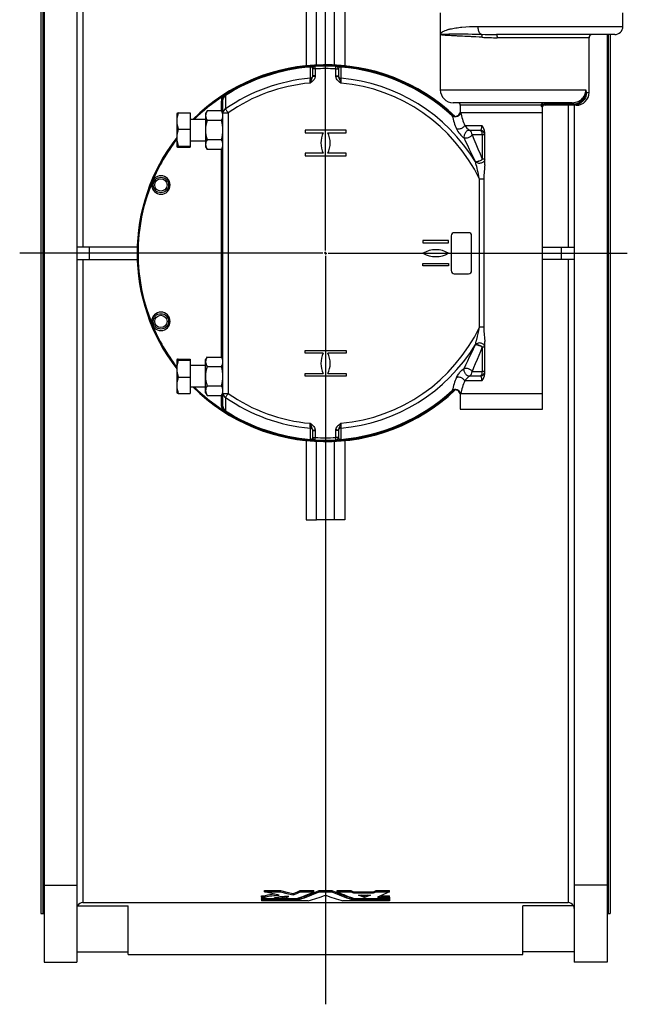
# Model space of a CAD drawing. Extents: x 912 to 7049, y 426 to 5475.
# Tile 4 of 5: x 5859 to 7044, y 2538 to 4458. Entities that reach past the tile are written whole.
import ezdxf

# ---------------------------------------------------------------- set-up
doc = ezdxf.new("R2010")
doc.units = 0
doc.layers.get('0').update_dxf_attribs({"linetype": 'CONTINUOUS'})
doc.layers.add('FORMAT', color=7, linetype='CONTINUOUS')

# ---------------------------------------------------------------- blocks, each defined once
blk = doc.blocks.new('SW_CENTERMARKSYMBOL_1')
at = {"layer": 'FORMAT', "color": 0}
for p, q in [((0, 5), (0, 1472.5)), ((-5, 0), (-596.4, 0)), ((0, 0), (-2.5, 0)), ((0, 0), (0, 2.5)), ((0, 0), (0, -2.5)), ((0, 0), (2.5, 0)), ((5, 0), (588.5, 0)), ((0, -5), (0, -1465.1))]:
    blk.add_line(p, q, dxfattribs=at)

msp = doc.modelspace()

# ---------------------------------------------------------------- linework, layer by layer
at = {"color": 7, "linetype": 'CONTINUOUS'}
for p, q in [((5900.7, 5284.9), (5900.7, 3999.9)), ((5906.7, 5229.5), (5906.7, 2770.3)), ((5970.7, 5229.5), (5970.7, 2770.3)), ((6418.2, 4522.9), (6418.2, 4368.5)), ((6438.2, 4370), (6438.2, 4522.9)), ((6473.2, 4370), (6473.2, 4522.9)), ((6493.2, 4522.9), (6493.2, 4368.5)), ((6679.6, 4471.4), (6679.6, 4429.2)), ((7035.6, 4445.2), (7035.6, 4471.4)), ((6679.6, 4429.2), (6679.6, 4321.4)), ((7019.6, 4429.2), (6789, 4429.2)), ((6969.6, 4316.4), (6969.6, 4423.2)), ((7004.7, 4429.2), (7004.7, 2770.3)), ((7010.7, 4429.2), (7010.7, 3999.9)), ((6426.1, 4366.7), (6428.9, 4366.9)), ((6430.7, 4349), (6430.7, 4362.4)), ((6480.7, 4362.4), (6480.7, 4349)), ((6482.6, 4366.9), (6485.3, 4366.7)), ((6255.7, 4276.6), (6255.7, 4302.8)), ((6936.7, 4296.4), (6704.6, 4296.4)), ((6718.6, 4291.4), (6718.6, 4277.2)), ((6876.5, 4293.1), (6876.6, 4293.3)), ((6878.6, 4277.2), (6878.6, 4288.4)), ((6885.6, 4291.4), (6880.3, 4291.4)), ((6917.2, 4291.4), (6885.6, 4291.4)), ((6936.7, 4291.4), (6917.2, 4291.4)), ((6938.8, 4291.4), (6936.7, 4291.4)), ((6944.6, 4291.4), (6938.8, 4291.4)), ((6940.7, 4291.4), (6940.7, 2770.3)), ((6165.8, 4275.5), (6165.7, 4275.4)), ((6165.7, 4275.4), (6165.7, 4260.7)), ((6168.6, 4276.4), (6191.7, 4276.4)), ((6191.7, 4276.4), (6191.7, 4245)), ((6221.7, 4263.9), (6191.7, 4263.9)), ((6224.7, 4280.5), (6221.7, 4275.4)), ((6221.7, 4275.4), (6221.7, 4271.1)), ((6221.7, 4271.1), (6221.7, 4242.9)), ((6252.8, 4280.4), (6224.6, 4280.4)), ((6255.7, 4275.4), (6252.8, 4280.5)), ((6255.7, 3729.2), (6255.7, 4276.6)), ((6718.3, 4276.9), (6719.1, 4276.9)), ((6878.6, 4276.9), (6719.2, 4276.9)), ((6878.6, 3728.9), (6878.6, 4276.9)), ((6165.7, 4260.7), (6165.7, 4228.2)), ((6168.6, 4245), (6191.7, 4245)), ((6191.7, 4245), (6191.7, 4211.5)), ((6252.8, 4261.7), (6224.6, 4261.7)), ((6165.7, 4228.2), (6165.7, 4210.5)), ((6221.7, 4242.9), (6221.7, 4214.8)), ((6415.7, 4242.9), (6415.7, 4237.9)), ((6495.7, 4242.9), (6415.7, 4242.9)), ((6415.7, 4237.9), (6450.9, 4237.9)), ((6460.5, 4237.9), (6495.7, 4237.9)), ((6495.7, 4237.9), (6495.7, 4242.9)), ((6766.1, 4175.2), (6766.1, 4238.2)), ((6165.7, 4210.4), (6165.7, 4210.5)), ((6165.7, 4210.4), (6165.8, 4210.3)), ((6168.6, 4211.5), (6191.7, 4211.5)), ((6168.6, 4209.4), (6191.7, 4209.4)), ((6191.7, 4221.9), (6221.7, 4221.9)), ((6191.7, 4211.5), (6191.7, 4209.4)), ((6221.7, 4214.8), (6221.7, 4210.4)), ((6221.7, 4210.4), (6224.7, 4205.3)), ((6252.8, 4224.1), (6224.6, 4224.1)), ((6252.8, 4205.3), (6255.7, 4210.4)), ((6252.8, 4205.4), (6224.6, 4205.4)), ((6415.7, 4197.9), (6415.7, 4192.9)), ((6450.9, 4197.9), (6415.7, 4197.9)), ((6415.7, 4192.9), (6495.7, 4192.9)), ((6495.7, 4197.9), (6460.5, 4197.9)), ((6495.7, 4192.9), (6495.7, 4197.9)), ((6764.3, 4147.1), (6764.3, 3858.7)), ((6700.7, 4036.9), (6700.7, 3968.9)), ((6734.7, 4042.9), (6706.7, 4042.9)), ((6740.7, 3968.9), (6740.7, 4036.9)), ((5995.7, 4014.9), (5970.7, 4014.9)), ((5995.7, 3990.9), (5995.7, 4014.9)), ((6088.4, 4014.9), (5995.7, 4014.9)), ((6645.7, 4027.9), (6645.7, 4022.9)), ((6695.7, 4027.9), (6645.7, 4027.9)), ((6645.7, 4022.9), (6695.7, 4022.9)), ((6695.7, 4022.9), (6695.7, 4027.9)), ((6878.6, 4014.9), (6915.7, 4014.9)), ((6915.7, 3990.9), (6915.7, 4014.9)), ((6915.7, 4014.9), (6940.7, 4014.9)), ((5900.7, 3999.9), (5900.7, 2714.9)), ((7010.7, 3999.9), (7010.7, 2714.9)), ((5970.7, 3990.9), (5995.7, 3990.9)), ((5995.7, 3990.9), (6088.4, 3990.9)), ((6645.7, 3977.9), (6645.7, 3982.9)), ((6645.7, 3982.9), (6695.7, 3982.9)), ((6695.7, 3977.9), (6645.7, 3977.9)), ((6695.7, 3982.9), (6695.7, 3977.9)), ((6915.7, 3990.9), (6878.6, 3990.9)), ((6940.7, 3990.9), (6915.7, 3990.9)), ((6706.7, 3962.9), (6734.7, 3962.9)), ((6766.1, 3767.6), (6766.1, 3830.6)), ((6415.7, 3812.9), (6495.7, 3812.9)), ((6415.7, 3807.9), (6415.7, 3812.9)), ((6450.9, 3807.9), (6415.7, 3807.9)), ((6495.7, 3807.9), (6460.5, 3807.9)), ((6495.7, 3812.9), (6495.7, 3807.9)), ((6165.8, 3795.5), (6165.7, 3795.4)), ((6165.7, 3795.4), (6165.7, 3777.6)), ((6165.7, 3795.4), (6165.7, 3795.4)), ((6168.6, 3796.4), (6191.7, 3796.4)), ((6168.6, 3794.3), (6191.7, 3794.3)), ((6191.7, 3796.4), (6191.7, 3794.3)), ((6191.7, 3794.3), (6191.7, 3760.8)), ((6221.7, 3783.9), (6191.7, 3783.9)), ((6224.7, 3800.5), (6221.7, 3795.4)), ((6221.7, 3791.1), (6221.7, 3795.4)), ((6221.7, 3762.9), (6221.7, 3791.1)), ((6224.6, 3800.4), (6252.8, 3800.4)), ((6255.7, 3795.4), (6252.8, 3800.5)), ((6165.7, 3777.6), (6165.7, 3745.1)), ((6224.6, 3781.7), (6252.8, 3781.7)), ((6415.7, 3762.9), (6415.7, 3767.9)), ((6415.7, 3767.9), (6450.9, 3767.9)), ((6460.5, 3767.9), (6495.7, 3767.9)), ((6495.7, 3767.9), (6495.7, 3762.9)), ((6165.7, 3745.1), (6165.7, 3730.4)), ((6168.6, 3760.8), (6191.7, 3760.8)), ((6191.7, 3760.8), (6191.7, 3729.4)), ((6221.7, 3734.8), (6221.7, 3762.9)), ((6495.7, 3762.9), (6415.7, 3762.9)), ((6165.7, 3730.4), (6165.8, 3730.3)), ((6168.6, 3729.4), (6191.7, 3729.4)), ((6191.7, 3741.9), (6221.7, 3741.9)), ((6221.7, 3730.4), (6221.7, 3734.8)), ((6221.7, 3730.4), (6224.7, 3725.3)), ((6224.6, 3744.1), (6252.8, 3744.1)), ((6252.8, 3725.3), (6255.7, 3730.4)), ((6255.7, 3703), (6255.7, 3729.2)), ((6719.1, 3728.9), (6718.3, 3728.9)), ((6718.6, 3728.9), (6718.6, 3698.9)), ((6719.2, 3728.9), (6719.1, 3728.9)), ((6878.6, 3698.9), (6878.6, 3728.9)), ((6224.6, 3725.4), (6252.8, 3725.4)), ((6718.6, 3698.9), (6798.6, 3698.9)), ((6798.6, 3698.9), (6878.6, 3698.9)), ((6430.7, 3643.5), (6430.7, 3656.8)), ((6480.7, 3656.8), (6480.7, 3643.5)), ((6418.2, 3637.3), (6418.2, 3482.9)), ((6428.9, 3638.9), (6426.1, 3639.1)), ((6438.2, 3482.9), (6438.2, 3635.8)), ((6473.2, 3482.9), (6473.2, 3635.8)), ((6485.3, 3639.1), (6482.6, 3638.9)), ((6493.2, 3637.3), (6493.2, 3482.9)), ((6418.2, 3482.9), (6438.2, 3482.9)), ((6473.2, 3482.9), (6438.2, 3482.9)), ((6493.2, 3482.9), (6473.2, 3482.9)), ((5906.7, 2770.3), (5970.7, 2770.3)), ((5906.7, 2770.3), (5906.7, 2619.9)), ((5970.7, 2770.3), (5970.7, 2619.9)), ((7004.7, 2770.3), (6940.7, 2770.3)), ((6940.7, 2770.3), (6940.7, 2619.9)), ((7004.7, 2770.3), (7004.7, 2619.9)), ((6330.7, 2749.5), (6337.9, 2749.5)), ((6330.7, 2747), (6330.7, 2749.5)), ((6330.7, 2747), (6330.7, 2743.8)), ((6330.7, 2747), (6337.9, 2747)), ((6336.7, 2759.9), (6367.6, 2759.9)), ((6336.7, 2757.4), (6336.7, 2759.9)), ((6336.7, 2757.4), (6367.6, 2757.4)), ((6337.9, 2747), (6337.9, 2749.5)), ((6367.6, 2757.4), (6367.6, 2759.9)), ((6371.8, 2743.8), (6384.4, 2748.1)), ((6371.8, 2746.2), (6376.6, 2747.9)), ((6392.7, 2751.4), (6392.7, 2753.9)), ((6406.3, 2759.9), (6433, 2759.9)), ((6406.3, 2757.4), (6406.3, 2759.9)), ((6406.3, 2757.4), (6433, 2757.4)), ((6433, 2757.4), (6433, 2759.9)), ((6443.3, 2759.9), (6468.2, 2759.9)), ((6443.3, 2757.4), (6443.3, 2759.9)), ((6443.3, 2757.4), (6468.2, 2757.4)), ((6468.2, 2757.4), (6468.2, 2759.9)), ((6478.5, 2759.9), (6505.1, 2759.9)), ((6478.5, 2757.4), (6478.5, 2759.9)), ((6478.5, 2757.4), (6505.1, 2757.4)), ((6505.1, 2759.9), (6510.5, 2757.4)), ((6505.1, 2757.4), (6505.1, 2759.9)), ((6505.1, 2757.4), (6510.5, 2755)), ((6510.5, 2757.4), (6549.2, 2757.4)), ((6510.5, 2755), (6510.5, 2757.4)), ((6510.5, 2755), (6549.2, 2755)), ((6519.7, 2751), (6543.1, 2751)), ((6531.7, 2746.4), (6519.7, 2751)), ((6531.7, 2748.9), (6526.2, 2751)), ((6543.1, 2751), (6531.7, 2746.4)), ((6537, 2751), (6531.7, 2748.9)), ((6531.7, 2746.4), (6531.7, 2748.9)), ((6549.2, 2757.4), (6554.3, 2759.9)), ((6549.2, 2755), (6554.3, 2757.4)), ((6549.2, 2755), (6549.2, 2757.4)), ((6554.3, 2759.9), (6580.7, 2759.9)), ((6554.3, 2757.4), (6554.3, 2759.9)), ((6554.3, 2757.4), (6580.7, 2757.4)), ((6557.3, 2747), (6580.7, 2747)), ((6563.3, 2749.5), (6580.7, 2749.5)), ((6580.7, 2757.4), (6580.7, 2759.9)), ((6580.7, 2747), (6580.7, 2749.5)), ((6580.7, 2747), (6580.7, 2743.8)), ((5972, 2729.9), (6070.7, 2729.9)), ((5982.7, 2736.5), (6928.7, 2736.5)), ((6070.7, 2634.9), (6070.7, 2729.9)), ((6354.5, 2743.8), (6330.7, 2743.8)), ((6330.7, 2742.6), (6330.7, 2743.8)), ((6330.7, 2742.6), (6330.7, 2739.9)), ((6330.7, 2742.6), (6404.9, 2742.6)), ((6421.8, 2739.9), (6330.7, 2739.9)), ((6356.2, 2745.1), (6371.8, 2745.1)), ((6371.8, 2743.8), (6371.8, 2746.2)), ((6398.5, 2743.8), (6371.8, 2743.8)), ((6402.3, 2745.1), (6404.9, 2745.1)), ((6404.9, 2742.6), (6404.9, 2745.1)), ((6580.7, 2739.9), (6489.7, 2739.9)), ((6506.6, 2745.1), (6509.2, 2745.1)), ((6506.6, 2742.6), (6506.6, 2745.1)), ((6506.6, 2742.6), (6580.7, 2742.6)), ((6580.7, 2743.8), (6513, 2743.8)), ((6580.7, 2742.6), (6580.7, 2743.8)), ((6580.7, 2742.6), (6580.7, 2739.9)), ((6939.5, 2729.9), (6840.7, 2729.9)), ((6840.7, 2634.9), (6840.7, 2729.9)), ((5900.7, 2714.9), (5904.7, 2714.9)), ((7006.7, 2714.9), (7010.7, 2714.9)), ((5970.7, 2639.9), (6070.7, 2639.9)), ((6070.7, 2634.9), (6840.7, 2634.9)), ((6940.7, 2639.9), (6840.7, 2639.9)), ((5906.7, 2619.9), (5970.7, 2619.9)), ((7004.7, 2619.9), (6940.7, 2619.9))]:
    msp.add_line(p, q, dxfattribs=at)
at = {"color": 8, "linetype": 'CONTINUOUS'}
for p, q in [((5904.7, 5284.9), (5904.7, 3999.9)), ((5982.7, 5263.3), (5982.7, 4014.9)), ((6752.6, 4445.2), (7035.6, 4445.2)), ((6969.6, 4423.2), (6790.4, 4423.2)), ((7006.7, 4429.2), (7006.7, 3999.9)), ((6435.7, 4362.4), (6430.7, 4362.4)), ((6435.7, 4362.4), (6435.7, 4349)), ((6475.7, 4349), (6475.7, 4362.4)), ((6475.7, 4362.4), (6480.7, 4362.4)), ((6430.7, 4348.1), (6430.7, 4349)), ((6435.7, 4349), (6430.7, 4349)), ((6475.7, 4349), (6480.7, 4349)), ((6480.7, 4349), (6480.8, 4348.1)), ((6679.6, 4321.4), (6963.4, 4321.4)), ((6963.4, 4321.4), (6964, 4316.4)), ((6963.4, 4315.9), (6963.4, 4321.4)), ((6260.7, 4310.6), (6260.4, 4284.3)), ((6964, 4316.4), (6969.6, 4316.4)), ((6252.7, 4280.4), (6252.7, 4294.1)), ((6876.1, 4291.4), (6718.6, 4291.4)), ((6878.6, 4288.4), (6877.4, 4288.4)), ((6883.1, 4293.9), (6917.2, 4293.9)), ((6917.2, 4296.4), (6917.2, 4293.9)), ((6917.2, 4293.9), (6936.7, 4293.9)), ((6917.2, 4293.9), (6917.2, 4291.4)), ((6928.7, 4291.4), (6928.7, 4014.9)), ((6936.7, 4296.4), (6936.7, 4293.9)), ((6936.7, 4293.9), (6938.8, 4294)), ((6936.7, 4293.9), (6936.7, 4291.4)), ((6255.7, 4276.6), (6265.7, 4276.6)), ((6265.7, 4276.6), (6265.7, 3729.2)), ((6718.6, 4277.2), (6798.6, 4277.2)), ((6798.6, 4277.2), (6878.6, 4277.2)), ((6727.1, 4251.9), (6760.8, 4251.9)), ((6736.6, 4242.7), (6758.3, 4242.7)), ((6761.6, 4233.6), (6741.6, 4233.6)), ((6766.1, 4233.6), (6761.6, 4233.6)), ((6761.6, 4186), (6761.6, 4233.6)), ((6252.7, 3800.4), (6252.7, 4205.4)), ((6766.1, 4186), (6761.6, 4186)), ((6764.3, 4147.1), (6756.1, 4147.1)), ((6756.1, 3858.7), (6756.1, 4147.1)), ((5904.7, 3999.9), (5904.7, 2714.9)), ((7006.7, 3999.9), (7006.7, 2714.9)), ((5982.7, 3990.9), (5982.7, 2736.5)), ((6928.7, 3990.9), (6928.7, 2736.5)), ((6764.3, 3858.7), (6756.1, 3858.7)), ((6766.1, 3819.8), (6761.6, 3819.8)), ((6761.6, 3772.2), (6761.6, 3819.8)), ((6741.6, 3772.2), (6761.6, 3772.2)), ((6766.1, 3772.2), (6761.6, 3772.2)), ((6760.8, 3753.9), (6727.1, 3753.9)), ((6758.3, 3763.1), (6736.6, 3763.1)), ((6255.7, 3729.2), (6265.7, 3729.2)), ((6719.2, 3728.9), (6798.6, 3728.9)), ((6798.6, 3728.9), (6878.6, 3728.9)), ((6252.7, 3711.7), (6252.7, 3725.4)), ((6260.4, 3721.5), (6260.7, 3695.2)), ((6430.7, 3656.8), (6430.7, 3657.7)), ((6430.7, 3656.8), (6435.7, 3656.8)), ((6435.7, 3656.8), (6435.7, 3643.5)), ((6475.7, 3643.5), (6475.7, 3656.8)), ((6480.7, 3656.8), (6475.7, 3656.8)), ((6480.8, 3657.7), (6480.7, 3656.8)), ((6430.7, 3643.5), (6435.7, 3643.5)), ((6480.7, 3643.5), (6475.7, 3643.5))]:
    msp.add_line(p, q, dxfattribs=at)
at = {"color": 8, "linetype": 'CONTINUOUS', "flags": 128}
for points in [[(6679.6, 4429.2), (6679.8, 4430.3), (6680.2, 4431.3), (6680.8, 4432.2), (6681.6, 4433), (6682.4, 4433.7), (6683.2, 4434.3), (6683.4, 4434.5), (6683.6, 4434.6), (6683.9, 4434.7), (6684.1, 4434.9), (6684.3, 4435), (6684.5, 4435.1), (6686.6, 4436.2), (6689.1, 4437.3), (6691.8, 4438.2), (6692.9, 4438.6), (6694, 4439), (6695.2, 4439.3), (6696.4, 4439.6), (6697.6, 4439.9), (6698.8, 4440.2), (6701.4, 4440.8), (6704, 4441.3), (6706.8, 4441.8), (6709.6, 4442.3), (6712.6, 4442.7), (6715.6, 4443.1), (6718.7, 4443.5), (6721.8, 4443.8), (6729.1, 4444.4), (6736.8, 4444.9), (6744.6, 4445.1), (6752.6, 4445.2)], [(6752.6, 4445.2), (6752.7, 4443.3), (6752.9, 4441.5), (6753.2, 4439.7), (6753.6, 4438), (6754.2, 4436.4), (6754.8, 4434.9), (6755.6, 4433.5), (6756.5, 4432.3), (6757.4, 4431.3), (6758.4, 4430.5), (6759.4, 4429.8)], [(6679.6, 4429.2), (6680, 4429.4), (6681, 4429.6), (6682.6, 4429.8), (6685, 4430), (6688, 4430.2), (6691.6, 4430.4), (6695.9, 4430.5), (6700.8, 4430.6), (6706.3, 4430.7), (6712.3, 4430.7), (6718.9, 4430.7), (6726, 4430.7), (6733.6, 4430.6), (6741.8, 4430.4), (6750.4, 4430.2), (6759.4, 4429.8)], [(6761.1, 4424.1), (6755.2, 4424.4), (6749.1, 4424.7), (6742.8, 4425.1), (6740.7, 4425.2), (6738.5, 4425.3), (6736.4, 4425.4), (6734.2, 4425.5), (6732, 4425.6), (6729.9, 4425.7), (6727.7, 4425.8), (6722.7, 4426.1), (6717.8, 4426.3), (6712.9, 4426.5), (6711.2, 4426.6), (6709.6, 4426.7), (6708, 4426.8), (6706.4, 4426.9), (6704.8, 4427), (6703.2, 4427), (6701.7, 4427.1), (6698.3, 4427.3), (6695, 4427.5), (6691.8, 4427.7), (6689.8, 4427.8), (6687.9, 4428), (6687.5, 4428), (6687.1, 4428), (6686.8, 4428.1), (6686.4, 4428.1), (6686, 4428.1), (6685.6, 4428.2), (6685.3, 4428.2), (6684.2, 4428.3), (6683.1, 4428.4), (6682.1, 4428.6), (6681.1, 4428.7), (6680.3, 4428.9), (6679.8, 4429), (6679.6, 4429.2)], [(6759.4, 4429.8), (6767.2, 4429.6), (6774.7, 4429.4), (6782, 4429.2), (6789, 4429.2)], [(6789, 4429.2), (6789.2, 4429.1), (6789.5, 4428.8), (6789.7, 4428.2), (6790, 4427.5), (6790.1, 4426.5), (6790.3, 4425.5), (6790.3, 4424.4), (6790.4, 4423.2)], [(6426.1, 4366), (6426.1, 4366.5), (6426.1, 4366.7)], [(6427.5, 4366.3), (6426.8, 4366.6), (6426.1, 4366.7)], [(6426.1, 4344.1), (6426.1, 4356.4), (6426.1, 4366)], [(6435.7, 4362.4), (6435.7, 4363.3), (6435.6, 4364.3), (6435.6, 4365.1), (6435.5, 4365.9), (6435.5, 4366.5), (6435.5, 4367), (6435.5, 4367.3), (6435.4, 4367.3)], [(6475.7, 4362.4), (6475.8, 4363.3), (6475.8, 4364.3), (6475.9, 4365.1), (6475.9, 4365.9), (6476, 4366.5), (6476, 4367), (6476, 4367.3), (6476, 4367.3)], [(6485.3, 4366.7), (6484.6, 4366.6), (6484, 4366.3)], [(6485.3, 4366.7), (6485.3, 4366.5), (6485.3, 4366)], [(6485.3, 4366), (6485.3, 4353.8), (6485.3, 4344.1)], [(6425.7, 4334.8), (6426.6, 4337.1), (6427.4, 4339.3), (6428.2, 4341.2), (6428.9, 4342.9), (6429.7, 4344.8), (6430.3, 4346.5), (6430.7, 4348.1)], [(6435.6, 4347.4), (6434.8, 4344.5), (6433.4, 4341.7), (6431.4, 4339.4), (6428.7, 4336.9), (6425.7, 4334.8)], [(6425.7, 4334.8), (6425.8, 4336.5), (6425.9, 4338.1), (6425.9, 4338.9), (6425.9, 4339.7), (6426, 4340.4), (6426, 4341.6), (6426.1, 4342.7), (6426.1, 4343.5), (6426.1, 4344.1)], [(6435.6, 4347.4), (6434.7, 4347.6), (6433.8, 4347.7), (6432.9, 4347.8), (6432.2, 4347.9), (6431.6, 4348), (6431.1, 4348), (6430.8, 4348.1), (6430.7, 4348.1)], [(6435.7, 4349), (6435.7, 4348.1), (6435.6, 4347.4)], [(6475.8, 4347.4), (6475.7, 4348.3), (6475.7, 4349)], [(6475.8, 4347.4), (6476.8, 4347.6), (6477.7, 4347.7), (6478.5, 4347.8), (6479.2, 4347.9), (6479.9, 4348), (6480.3, 4348), (6480.6, 4348.1), (6480.8, 4348.1)], [(6485.7, 4334.8), (6483.2, 4336.6), (6480.8, 4338.6), (6478.7, 4340.9), (6477.4, 4342.9), (6476.4, 4345.1), (6475.8, 4347.4)], [(6480.8, 4348.1), (6481.1, 4346.5), (6481.7, 4344.8), (6482.6, 4342.9), (6483.3, 4341.2), (6484.1, 4339.3), (6484.9, 4337.1), (6485.7, 4334.8)], [(6485.3, 4344.1), (6485.3, 4343.5), (6485.4, 4342.7), (6485.4, 4342.2), (6485.4, 4341.7), (6485.5, 4341.1), (6485.5, 4340.4), (6485.5, 4339.4), (6485.6, 4338.1), (6485.6, 4336.5), (6485.7, 4334.8)], [(6936.7, 4296.4), (6940.2, 4296.6), (6943.5, 4297.2), (6946.6, 4298.2), (6949.8, 4299.6), (6952.7, 4301.3), (6955.3, 4303.4), (6957.1, 4305.2), (6958.7, 4307.2), (6960.1, 4309.3), (6961.3, 4311.6), (6962.2, 4314), (6962.8, 4316.4), (6963.2, 4318.9), (6963.4, 4321.4)], [(6252.7, 4294.1), (6253, 4298.2), (6253.3, 4302.3), (6253.6, 4304.4), (6254.2, 4306.4), (6255.1, 4308.4)], [(6256.8, 4307.5), (6255.8, 4305.2), (6255.1, 4302.6), (6254.3, 4299.9), (6253.5, 4297), (6252.7, 4294.1)], [(6255.1, 4308.4), (6257.2, 4310.5), (6259.6, 4312.2)], [(6255.1, 4308.4), (6255.4, 4308.2), (6255.7, 4308.1), (6256, 4307.9), (6256.2, 4307.8), (6256.5, 4307.6), (6256.6, 4307.5), (6256.8, 4307.5), (6256.8, 4307.5)], [(6259.6, 4312.2), (6259.8, 4312), (6259.9, 4311.8), (6260, 4311.6), (6260.1, 4311.5), (6260.2, 4311.4), (6260.3, 4311.3), (6260.3, 4311.2), (6260.3, 4311.2)], [(6260.4, 4311.2), (6260.4, 4311.2), (6260.4, 4311.2), (6260.4, 4311.2), (6260.5, 4311.1), (6260.5, 4311), (6260.6, 4310.9), (6260.7, 4310.8), (6260.7, 4310.6)], [(6964, 4316.4), (6964.1, 4315.4), (6964.1, 4314.2), (6964, 4312.9), (6963.8, 4311.5), (6963.5, 4310), (6963.1, 4308.4), (6962.5, 4306.8), (6961.5, 4304.7), (6960.2, 4302.6), (6959.2, 4301.2), (6958.1, 4299.9), (6956.9, 4298.6), (6954.5, 4296.6), (6951.9, 4294.9), (6948.9, 4293.4), (6945.7, 4292.3), (6942.3, 4291.7), (6938.8, 4291.4)], [(6938.8, 4294), (6943.2, 4294.5), (6947.5, 4295.7), (6951.6, 4297.6), (6955.2, 4300.2), (6957.3, 4302.3), (6959.2, 4304.7), (6960.8, 4307.3), (6961.8, 4309.3), (6962.5, 4311.5), (6963.1, 4313.7), (6963.4, 4315.9)], [(6260.4, 4284.3), (6260.8, 4283.7), (6261.3, 4283.1), (6261.9, 4282.2), (6262.5, 4281.3), (6263.3, 4280.2), (6264, 4279.1), (6264.9, 4277.9), (6265.7, 4276.6)], [(6877.4, 4288.4), (6877, 4288.7), (6876.7, 4289.6), (6876.4, 4291), (6876.3, 4291.7), (6876.2, 4291.8), (6876.2, 4291.8), (6876.2, 4291.8), (6876.2, 4291.8), (6876.2, 4291.7), (6876.1, 4291.4)], [(6876.5, 4293.1), (6876.7, 4293.1), (6877.3, 4293.1), (6878.1, 4293.1), (6878.8, 4293), (6879.3, 4292.8), (6879.6, 4292.6), (6879.8, 4292.3), (6879.9, 4292), (6880.1, 4291.6), (6880.3, 4291.4)], [(6719.1, 4276.9), (6718.8, 4275.6), (6718.3, 4274.4), (6717.6, 4273.2), (6716.7, 4272.2), (6715.6, 4271.2), (6714.3, 4270.4), (6713, 4269.8), (6711.5, 4269.3), (6710, 4269), (6708.5, 4268.9), (6707, 4269), (6705.5, 4269.3), (6704.2, 4269.8), (6702.9, 4270.5)], [(6727.1, 4251.9), (6726.5, 4250.8), (6725.7, 4249.7), (6724.7, 4248.7), (6723.6, 4247.8), (6722.3, 4246.9), (6720.9, 4246.2), (6719.5, 4245.6), (6718, 4245.2), (6716.6, 4244.9), (6715.1, 4244.8), (6713.8, 4244.9), (6712.5, 4245.1), (6711.4, 4245.5)], [(6758.3, 4242.7), (6758.8, 4243.3), (6759.3, 4244), (6759.6, 4244.6), (6759.8, 4245.2), (6760.1, 4245.9), (6760.4, 4247.2), (6760.7, 4248.7), (6760.8, 4250.3), (6760.8, 4251.9)], [(6736.6, 4242.7), (6735.5, 4242.7), (6734.4, 4242.5), (6733.2, 4242.1), (6732, 4241.4), (6730.9, 4240.6), (6729.8, 4239.6), (6728.8, 4238.4), (6727.9, 4237.1), (6727.1, 4235.7), (6726.5, 4234.3), (6726.1, 4232.9), (6725.8, 4231.5), (6725.7, 4230.1), (6725.8, 4228.8), (6726.1, 4227.6)], [(6741.6, 4233.6), (6740.9, 4232.6), (6740, 4231.6), (6738.9, 4230.7), (6737.7, 4229.9), (6736.4, 4229.1), (6735.1, 4228.5), (6733.7, 4227.9), (6732.2, 4227.5), (6730.8, 4227.2), (6729.5, 4227.1), (6728.2, 4227.1), (6727.1, 4227.3), (6726.1, 4227.6)], [(6748.1, 4181.2), (6744.2, 4189.6), (6740.4, 4197.6), (6736.7, 4205.3), (6733, 4213), (6729.4, 4220.4), (6726.1, 4227.6)], [(6741.6, 4233.6), (6745.1, 4225.1), (6748.9, 4216.1), (6753, 4206.6), (6757.2, 4196.6), (6761.5, 4186.1)], [(6748.1, 4181.2), (6748.9, 4181.2), (6749.9, 4181.3), (6751, 4181.5), (6752.2, 4181.8), (6753.5, 4182.2), (6754.9, 4182.7), (6756.3, 4183.3), (6757.7, 4183.9), (6759.1, 4184.6), (6760.3, 4185.3), (6761.5, 4186.1)], [(6748.2, 4181.2), (6748.2, 4181.2), (6748.1, 4181.2)], [(6766.1, 4186), (6766, 4184.8), (6765.6, 4183.6), (6765.1, 4182.4), (6764.3, 4181.4), (6763.3, 4180.4), (6762.1, 4179.6), (6760.8, 4179), (6759.3, 4178.5), (6757.8, 4178.2), (6756.3, 4178), (6754.7, 4178.1), (6753.2, 4178.4), (6751.8, 4178.8), (6750.4, 4179.5), (6749.2, 4180.2), (6748.2, 4181.2)], [(6748.2, 4181.2), (6749, 4181.1), (6749.9, 4181.2), (6751, 4181.4), (6752.3, 4181.7), (6753.6, 4182.1), (6754.9, 4182.6), (6756.3, 4183.2), (6757.7, 4183.8), (6759.1, 4184.5), (6760.4, 4185.2), (6761.6, 4186)], [(6756.1, 4147.1), (6754.9, 4152.7), (6753.8, 4157.7), (6753.5, 4158.8), (6753.3, 4159.8), (6753.1, 4160.8), (6752.8, 4161.8), (6752.6, 4162.8), (6752.4, 4163.7), (6752.2, 4164.6), (6751.3, 4168.4), (6750.5, 4171.9), (6749.7, 4174.9), (6749.1, 4177.4), (6748.6, 4179.5), (6748.2, 4181.2)], [(6761.5, 4186.1), (6761.6, 4186), (6761.6, 4186)], [(6118, 4142.6), (6118.1, 4142.8), (6118.1, 4142.9)], [(6120.8, 4141.5), (6120.7, 4141.5), (6120.6, 4141.6), (6120.3, 4141.7), (6119.9, 4141.8), (6119.5, 4142), (6119, 4142.2), (6118.5, 4142.4), (6118, 4142.6)], [(6118.1, 4142.9), (6118.6, 4142.7), (6119.2, 4142.5), (6119.6, 4142.3), (6120.1, 4142.1), (6120.4, 4142), (6120.7, 4141.9), (6120.8, 4141.8), (6120.9, 4141.8)], [(6118, 3863.2), (6118.5, 3863.4), (6119, 3863.6), (6119.5, 3863.8), (6119.9, 3864), (6120.3, 3864.1), (6120.6, 3864.2), (6120.7, 3864.3), (6120.8, 3864.3)], [(6118.1, 3862.9), (6118, 3863.1), (6118, 3863.2)], [(6120.9, 3864.1), (6120.8, 3864), (6120.7, 3864), (6120.4, 3863.9), (6120.1, 3863.7), (6119.6, 3863.5), (6119.2, 3863.3), (6118.6, 3863.1), (6118.1, 3862.9)], [(6748.2, 3824.7), (6748.6, 3826.3), (6749.1, 3828.4), (6749.7, 3831), (6750, 3832), (6750.3, 3833.2), (6750.6, 3834.3), (6750.9, 3835.6), (6751.2, 3836.9), (6751.5, 3838.3), (6751.8, 3839.7), (6752.2, 3841.2), (6753.4, 3846.3), (6754.7, 3852.1), (6756.1, 3858.7)], [(6726.1, 3778.2), (6729.4, 3785.4), (6733, 3792.8), (6736.7, 3800.5), (6740.4, 3808.2), (6744.2, 3816.2), (6748.1, 3824.6)], [(6748.1, 3824.6), (6748.2, 3824.6), (6748.2, 3824.7)], [(6748.1, 3824.6), (6748.9, 3824.6), (6749.9, 3824.5), (6751, 3824.4), (6752.2, 3824), (6753.5, 3823.6), (6754.9, 3823.1), (6756.3, 3822.6), (6757.7, 3821.9), (6759.1, 3821.2), (6760.3, 3820.5), (6761.5, 3819.8)], [(6766.1, 3819.8), (6766, 3821.1), (6765.6, 3822.3), (6765.1, 3823.4), (6764.3, 3824.5), (6763.3, 3825.4), (6762.1, 3826.2), (6760.8, 3826.9), (6759.3, 3827.4), (6757.8, 3827.7), (6756.3, 3827.8), (6754.7, 3827.7), (6753.2, 3827.4), (6751.8, 3827), (6750.4, 3826.4), (6749.2, 3825.6), (6748.2, 3824.7)], [(6761.6, 3819.8), (6760.4, 3820.6), (6759.1, 3821.3), (6757.7, 3822), (6756.3, 3822.7), (6754.9, 3823.2), (6753.6, 3823.7), (6752.3, 3824.1), (6751, 3824.4), (6749.9, 3824.6), (6749, 3824.7), (6748.2, 3824.7)], [(6761.5, 3819.8), (6758, 3811.3), (6754.6, 3803.1), (6751.3, 3795.3), (6747.8, 3787.2), (6744.6, 3779.5), (6741.6, 3772.2)], [(6761.6, 3819.8), (6761.6, 3819.8), (6761.5, 3819.8)], [(6711.4, 3760.3), (6712.1, 3761.9), (6713, 3763.4), (6713.9, 3765), (6715, 3766.7), (6716.1, 3768.4), (6717.3, 3770), (6718.3, 3771.3), (6719.4, 3772.5), (6721.6, 3774.8), (6723.9, 3776.7), (6726.1, 3778.2)], [(6736.6, 3763.1), (6735.5, 3763.1), (6734.4, 3763.3), (6733.2, 3763.7), (6732, 3764.4), (6730.9, 3765.2), (6729.8, 3766.3), (6728.8, 3767.4), (6727.9, 3768.7), (6727.1, 3770.1), (6726.5, 3771.5), (6726.1, 3772.9), (6725.8, 3774.4), (6725.7, 3775.7), (6725.8, 3777), (6726.1, 3778.2)], [(6726.1, 3778.2), (6727.1, 3778.5), (6728.2, 3778.7), (6729.5, 3778.7), (6730.8, 3778.6), (6732.2, 3778.3), (6733.7, 3777.9), (6735.1, 3777.4), (6736.4, 3776.7), (6737.7, 3776), (6738.9, 3775.1), (6740, 3774.2), (6740.9, 3773.2), (6741.6, 3772.2)], [(6727.1, 3753.9), (6726.5, 3755), (6725.7, 3756.1), (6724.7, 3757.1), (6723.6, 3758.1), (6722.3, 3758.9), (6720.9, 3759.6), (6719.5, 3760.2), (6718, 3760.7), (6716.6, 3760.9), (6715.1, 3761), (6713.8, 3761), (6712.5, 3760.7), (6711.4, 3760.3)], [(6760.8, 3753.9), (6760.8, 3755.5), (6760.7, 3757.1), (6760.5, 3758.1), (6760.3, 3759.1), (6760.1, 3759.9), (6759.7, 3760.9), (6759.3, 3761.8), (6758.8, 3762.5), (6758.3, 3763.1)], [(6265.7, 3729.2), (6264.9, 3728), (6264, 3726.8), (6263.3, 3725.6), (6262.5, 3724.6), (6261.9, 3723.6), (6261.3, 3722.8), (6260.8, 3722.1), (6260.4, 3721.5)], [(6719.1, 3728.9), (6718.8, 3730.2), (6718.3, 3731.4), (6717.6, 3732.6), (6716.7, 3733.7), (6715.6, 3734.6), (6714.3, 3735.4), (6713, 3736.1), (6711.5, 3736.5), (6710, 3736.8), (6708.5, 3736.9), (6707, 3736.8), (6705.5, 3736.5), (6704.2, 3736), (6702.9, 3735.3)], [(6252.7, 3711.7), (6253.5, 3708.8), (6254.3, 3706), (6255.1, 3703.2), (6255.8, 3700.7), (6256.8, 3698.4)], [(6255.1, 3697.4), (6254, 3699.9), (6253.4, 3702.6), (6253.1, 3705.3), (6252.7, 3711.7)], [(6256.8, 3698.4), (6256.8, 3698.3), (6256.6, 3698.3), (6256.5, 3698.2), (6256.2, 3698.1), (6256, 3697.9), (6255.7, 3697.8), (6255.4, 3697.6), (6255.1, 3697.4)], [(6259.6, 3693.6), (6257.2, 3695.3), (6255.1, 3697.4)], [(6260.3, 3694.6), (6260.3, 3694.6), (6260.3, 3694.6), (6260.2, 3694.5), (6260.1, 3694.3), (6260, 3694.2), (6259.9, 3694), (6259.8, 3693.8), (6259.6, 3693.6)], [(6260.7, 3695.2), (6260.7, 3695), (6260.6, 3694.9), (6260.5, 3694.8), (6260.5, 3694.7), (6260.4, 3694.7), (6260.4, 3694.6), (6260.4, 3694.6), (6260.4, 3694.6)], [(6426.1, 3661.7), (6426.1, 3662.3), (6426.1, 3663.1), (6426, 3663.6), (6426, 3664.2), (6426, 3664.8), (6426, 3665.4), (6425.9, 3666.5), (6425.9, 3667.8), (6425.8, 3669.3), (6425.7, 3671.1)], [(6430.7, 3657.7), (6430.3, 3659.3), (6429.7, 3661), (6428.9, 3662.9), (6428.2, 3664.6), (6427.4, 3666.5), (6426.6, 3668.7), (6425.7, 3671.1)], [(6425.7, 3671.1), (6428.2, 3669.2), (6430.6, 3667.2), (6432.7, 3665), (6434.1, 3663), (6435.1, 3660.8), (6435.6, 3658.4)], [(6475.8, 3658.4), (6476.6, 3661.4), (6478.1, 3664.1), (6480, 3666.5), (6482.8, 3668.9), (6485.7, 3671.1)], [(6485.7, 3671.1), (6484.9, 3668.7), (6484.1, 3666.5), (6483.3, 3664.6), (6482.6, 3662.9), (6481.7, 3661), (6481.1, 3659.3), (6480.8, 3657.7)], [(6485.7, 3671.1), (6485.6, 3669.3), (6485.6, 3667.8), (6485.5, 3666.9), (6485.5, 3666.1), (6485.5, 3665.4), (6485.4, 3664.2), (6485.4, 3663.1), (6485.3, 3662.3), (6485.3, 3661.7)], [(6426.1, 3639.8), (6426.1, 3652.1), (6426.1, 3661.7)], [(6430.7, 3657.7), (6430.8, 3657.7), (6431.1, 3657.8), (6431.6, 3657.9), (6432.2, 3657.9), (6432.9, 3658), (6433.8, 3658.1), (6434.7, 3658.3), (6435.6, 3658.4)], [(6435.6, 3658.4), (6435.7, 3657.5), (6435.7, 3656.8)], [(6475.7, 3656.8), (6475.8, 3657.7), (6475.8, 3658.4)], [(6480.8, 3657.7), (6480.6, 3657.7), (6480.3, 3657.8), (6479.9, 3657.9), (6479.2, 3657.9), (6478.5, 3658), (6477.7, 3658.1), (6476.8, 3658.3), (6475.8, 3658.4)], [(6485.3, 3661.7), (6485.3, 3649.4), (6485.3, 3639.8)], [(6426.1, 3639.1), (6426.1, 3639.3), (6426.1, 3639.8)], [(6426.1, 3639.1), (6426.8, 3639.2), (6427.5, 3639.5)], [(6435.4, 3638.5), (6435.5, 3638.6), (6435.5, 3638.9), (6435.5, 3639.3), (6435.5, 3639.9), (6435.6, 3640.7), (6435.6, 3641.6), (6435.7, 3642.5), (6435.7, 3643.5)], [(6476, 3638.5), (6476, 3638.6), (6476, 3638.9), (6476, 3639.3), (6475.9, 3639.9), (6475.9, 3640.7), (6475.8, 3641.6), (6475.8, 3642.5), (6475.7, 3643.5)], [(6484, 3639.5), (6484.6, 3639.2), (6485.3, 3639.1)], [(6485.3, 3639.8), (6485.3, 3639.3), (6485.3, 3639.1)]]:
    msp.add_lwpolyline(points, dxfattribs=at)
at = {"color": 7, "linetype": 'CONTINUOUS', "flags": 128}
for points in [[(6766.1, 4175.2), (6766, 4171.7), (6765.8, 4168.1), (6765.2, 4160.9), (6764.6, 4154), (6764.3, 4147.1)], [(6764.3, 3858.7), (6764.6, 3851.6), (6765.2, 3844.6), (6765.8, 3837.6), (6766.1, 3830.6)], [(6365.1, 2750.7), (6350.9, 2753.9), (6336.7, 2757.4)], [(6337.9, 2747), (6340, 2747.7), (6342.2, 2748.3), (6344.8, 2748.8), (6347.8, 2749.2), (6351.1, 2749.7), (6354.7, 2750), (6358.4, 2750.3), (6361.7, 2750.5), (6365.1, 2750.7)], [(6384.4, 2748.1), (6381.9, 2748.1), (6379.3, 2748), (6376, 2747.9), (6372.8, 2747.7), (6369.8, 2747.5), (6366.9, 2747.2), (6364.2, 2746.8), (6361.9, 2746.5), (6359.8, 2746.1), (6358, 2745.7), (6356.6, 2745.2), (6355.5, 2744.7), (6354.8, 2744.3), (6354.5, 2743.8)], [(6367.6, 2759.9), (6380.2, 2756.8), (6392.7, 2753.9)], [(6367.6, 2757.4), (6380.2, 2754.3), (6392.7, 2751.4)], [(6392.7, 2753.9), (6399.5, 2756.8), (6406.3, 2759.9)], [(6392.7, 2751.4), (6399.5, 2754.3), (6406.3, 2757.4)], [(6580.7, 2757.4), (6569, 2751.9), (6557.3, 2747)]]:
    msp.add_lwpolyline(points, dxfattribs=at)
at = {"color": 7, "linetype": 'CONTINUOUS'}
for centre in [(6134.7, 4135.9), (6134.7, 3869.9)]:
    msp.add_circle(centre, 15, dxfattribs=at)
at = {"color": 8, "linetype": 'CONTINUOUS'}
for centre in [(6134.7, 4135.9), (6134.7, 3869.9)]:
    msp.add_circle(centre, 12, dxfattribs=at)
at = {"color": 7, "linetype": 'CONTINUOUS'}
for centre, radius, start, end in [((7019.6, 4445.2), 16, 270, 0), ((6975.6, 4423.2), 6, 90, 180), ((6455.7, 4002.9), 367.5, 46.5617, 134.7485), ((6455.7, 4002.9), 365, 94.6507, 122.3582), ((6455.6, 4004.1), 363.8, 93.2342, 94.2191), ((6435.7, 4362.4), 5, 93.1847, 180), ((6455.7, 4002.9), 365, 86.8153, 93.1847), ((6475.7, 4362.4), 5, 0, 86.8153), ((6455.8, 4003.7), 364.3, 85.7813, 86.7685), ((6455.7, 4002.9), 365, 47.5815, 85.3493), ((6704.6, 4321.4), 25, 180, 270), ((6265.7, 4302.8), 10, 122.3582, 180), ((6944.6, 4316.4), 25, 270, 0), ((6713.6, 4291.4), 5, 0, 90), ((6879, 4291.6), 2.93, 149.8488, 184.6089), ((6881.6, 4288.4), 3, 90, 180), ((6213.6, 4260), 47.9, 159.9361, 179.1248), ((6168.7, 4271.3), 5.05, 91.1491, 125.4354), ((6240.7, 4270.3), 19, 147.8283, 177.7876), ((6240.6, 4271.7), 18.8, 182.0883, 212.2959), ((6236.9, 4270.4), 18.8, 2.0882, 32.2959), ((6236.7, 4271.8), 19, 327.8283, 357.7875), ((6708.7, 4279.8), 10, 227.6289, 343.4766), ((6721.6, 4277.2), 3, 180, 184.7802), ((6875.6, 4277.2), 3, 355.2198, 0), ((6213.6, 4261.4), 47.9, 180.8709, 200.0682), ((6220.3, 4227.4), 54.6, 161.2168, 179.1107), ((6288.9, 4242.1), 67.2, 163.083, 179.3291), ((6188.5, 4242.1), 67.2, 0.6709, 16.917), ((6744.5, 4237.7), 21.6, 1.2087, 40.8894), ((6455.7, 4002.9), 367.5, 142.1029, 217.8971), ((6219.8, 4229), 54.1, 180.7933, 198.8792), ((6288.9, 4243.7), 67.2, 180.6744, 196.9136), ((6188.5, 4243.7), 67.2, 343.0865, 359.3256), ((6496.7, 4217.9), 50, 156.4218, 203.5782), ((6414.7, 4217.9), 50, 336.4218, 23.5782), ((6168.6, 4207), 4.49, 89.5244, 129.6735), ((6168.6, 4214), 4.6, 230.8481, 269.9539), ((6240.7, 4214), 19, 147.8283, 177.7875), ((6240.6, 4215.5), 18.8, 182.0882, 212.2959), ((6236.9, 4214.1), 18.8, 2.0882, 32.296), ((6236.7, 4215.5), 19, 327.8283, 357.7876), ((6706.7, 4036.9), 6, 90, 180), ((6734.7, 4036.9), 6, 0, 90), ((6670.7, 3959.6), 50, 60, 120), ((6670.7, 4046.2), 50, 240, 300), ((6706.7, 3968.9), 6, 180, 270), ((6734.7, 3968.9), 6, 270, 0), ((6496.7, 3787.9), 50, 156.4218, 203.5782), ((6414.7, 3787.9), 50, 336.4218, 23.5782), ((6168.6, 3791.9), 4.49, 89.5244, 129.6735), ((6168.6, 3798.9), 4.6, 230.8481, 269.9539), ((6220.3, 3776.7), 54.6, 161.2168, 179.1107), ((6240.7, 3790.3), 19, 147.8283, 177.7875), ((6240.6, 3791.7), 18.8, 182.0882, 212.2959), ((6236.9, 3790.4), 18.8, 2.0882, 32.296), ((6236.7, 3791.8), 19, 327.8283, 357.7876), ((6219.8, 3778.3), 54.1, 180.7933, 198.8792), ((6288.9, 3762.1), 67.2, 163.0864, 179.3256), ((6188.5, 3762.1), 67.2, 0.6744, 16.9136), ((6744.7, 3768), 21.4, 318.8509, 359.0511), ((6213.6, 3744.4), 47.9, 159.9361, 179.1247), ((6213.6, 3745.9), 47.9, 180.8709, 200.0682), ((6288.9, 3763.7), 67.2, 180.6709, 196.917), ((6188.5, 3763.7), 67.2, 343.083, 359.3291), ((6168.6, 3734.1), 4.69, 233.2116, 269.9313), ((6455.7, 4002.9), 367.5, 225.2515, 313.4383), ((6240.7, 3734), 19, 147.8283, 177.7876), ((6240.6, 3735.5), 18.8, 182.0882, 212.2961), ((6236.9, 3734.1), 18.8, 2.0882, 32.2959), ((6236.7, 3735.5), 19, 327.8283, 357.7875), ((6455.7, 4002.9), 365, 274.6507, 312.4185), ((6708.7, 3726.1), 10, 16.5234, 132.3713), ((6265.7, 3703), 10, 180, 237.6418), ((6455.7, 4002.9), 365, 237.6418, 265.3493), ((6455.7, 4002.1), 364.2, 265.7809, 266.7683), ((6435.7, 3643.5), 5, 180, 266.8153), ((6455.7, 4002.9), 365, 266.8153, 273.1847), ((6475.7, 3643.5), 5, 273.1847, 0), ((6455.8, 4001.6), 363.7, 273.2343, 274.2195), ((6360.8, 2669.8), 83, 92.9975, 106.0575), ((6318.9, 2995.4), 263.9, 287.5518, 295.6227), ((6330.2, 2995.9), 261.7, 286.5816, 295.6056), ((6330.1, 2993), 261.4, 286.6128, 295.6502), ((6362.1, 2978.9), 246.4, 284.0212, 292.333), ((6549.3, 2978.9), 246.4, 247.667, 255.9788), ((6581.3, 2995.9), 261.7, 244.3944, 253.4184), ((6581.3, 2993), 261.4, 244.3498, 253.3872), ((6592.6, 2995.4), 263.9, 244.3773, 252.4482), ((5982.7, 2724.5), 12, 153.4306, 179.9973), ((5982.7, 2724.5), 12, 90.0156, 153.425), ((6928.7, 2724.5), 12, 26.575, 89.9844), ((6928.7, 2724.5), 12, 0.0027, 26.5694), ((5904.7, 2712.9), 2, 0, 90), ((7006.7, 2712.9), 2, 90, 180)]:
    msp.add_arc(centre, radius, start, end, dxfattribs=at)
at = {"color": 8, "linetype": 'CONTINUOUS'}
for centre, radius, start, end in [((6754.1, 4425.2), 7.06, 350.8427, 41.0646), ((6790.4, 4922.9), 499.7, 266.6332, 269.994), ((6455.7, 4002.9), 366.2, 46.8338, 122.3705), ((6455.7, 4002.9), 364.3, 94.6641, 122.3582), ((6425.7, 4371.3), 5.32, 273.9993, 289.2319), ((6429.1, 4364.6), 2.32, 95.3315, 133.9324), ((6426.8, 4362.4), 3.97, 359.5762, 79.4395), ((6455.7, 4002.9), 360, 86.8153, 93.1847), ((6484.7, 4362.4), 3.96, 100.5265, 180.4578), ((6482.4, 4364.6), 2.32, 46.0676, 84.6685), ((6485.7, 4371.3), 5.32, 250.7681, 266.0007), ((6455.7, 4002.9), 364.3, 47.2672, 85.3359), ((6455.7, 4002.9), 342.5, 94.9575, 124.765), ((6425.9, 4349), 4.86, 272.7451, 349.3889), ((6485.6, 4349), 4.86, 190.6111, 267.2549), ((6455.7, 4002.9), 342.5, 31.3754, 85.0425), ((6455.7, 4002.9), 333.2, 95.1655, 124.765), ((6455.7, 4002.9), 333.2, 25.6395, 84.8345), ((6455.7, 4002.9), 365.5, 123.2982, 134.4313), ((6541.4, 4198.8), 304.1, 159.9963, 161.7203), ((6264.7, 4302.6), 8.95, 115.9751, 178.7837), ((6962.7, 4317.5), 1.77, 292.891, 320.6102), ((6264.6, 4276.5), 8.85, 117.9474, 178.8264), ((6880.8, 4292), 4.38, 92.4715, 163.3615), ((6878.3, 4309.2), 16, 263.6706, 287.2648), ((6880.3, 4288.4), 2.98, 90.4642, 180.4549), ((6880.4, 4293.7), 2.72, 4.4323, 86.0296), ((6885.8, 4294.1), 2.72, 184.4327, 266.0285), ((6882.3, 4293.4), 56.4, 358.0036, 0.5787), ((6691.2, 4265.4), 12.8, 23.2567, 32.749), ((6810.3, 4293), 109.7, 191.8361, 205.6472), ((6844.3, 4302.5), 127.6, 191.5482, 203.3316), ((6749.1, 4261.5), 41, 203.0227, 235.803), ((6768.7, 4285.5), 53.5, 218.9542, 233.1311), ((6455.7, 4002.9), 365.5, 142.5076, 157.4738), ((6731.4, 4233.9), 10.2, 357.9533, 59.56), ((6756.6, 4233.4), 9.54, 1.2958, 79.6517), ((6749.5, 4234.4), 12.1, 355.9122, 43.3506), ((6134.7, 4135.9), 18, 158.0429, 156.9581), ((6455.7, 4002.9), 365.5, 157.5272, 202.4728), ((6134.7, 3869.9), 18, 203.0419, 201.9571), ((6455.7, 4002.9), 365.5, 202.5262, 217.4924), ((6455.7, 4002.9), 333.2, 275.1655, 334.3605), ((6455.7, 4002.9), 342.5, 274.9575, 328.6246), ((6731.4, 3771.9), 10.2, 300.44, 2.0467), ((6756.6, 3772.5), 9.56, 280.4604, 358.5921), ((6749.5, 3771.4), 12.1, 316.6494, 4.0878), ((6814.3, 3711.5), 113.9, 154.6103, 167.9065), ((6844.3, 3703.4), 127.6, 156.6684, 168.4517), ((6769.2, 3719.7), 54.3, 126.9687, 140.946), ((6455.7, 4002.9), 365.5, 225.5687, 236.7018), ((6264.6, 3729.4), 8.85, 181.1739, 242.0522), ((6455.7, 4002.9), 366.3, 237.6295, 313.1662), ((6455.7, 4002.9), 333.2, 235.235, 264.8345), ((6455.7, 4002.9), 364.3, 274.6641, 312.7328), ((6692.1, 3739.9), 11.8, 326.8391, 337.1559), ((6550.9, 3810.3), 314.1, 198.3073, 199.9762), ((6455.7, 4002.9), 342.5, 235.235, 265.0425), ((6264.7, 3703.2), 8.94, 181.216, 244.0252), ((6455.7, 4002.9), 364.3, 237.6418, 265.3359), ((6425.9, 3656.8), 4.86, 10.6115, 87.2545), ((6485.6, 3656.8), 4.86, 92.7455, 169.3885), ((6425.7, 3634.5), 5.33, 70.7739, 85.9949), ((6426.8, 3643.4), 3.96, 280.5263, 0.4579), ((6429.1, 3641.2), 2.32, 226.0647, 264.6715), ((6455.7, 4002.9), 360, 266.8153, 273.1847), ((6484.7, 3643.4), 3.97, 179.5759, 259.4398), ((6482.4, 3641.2), 2.32, 275.3285, 313.9353), ((6485.7, 3634.5), 5.33, 94.0051, 109.2261)]:
    msp.add_arc(centre, radius, start, end, dxfattribs=at)

# ---------------------------------------------------------------- block references
at = {"layer": 'FORMAT'}
msp.add_blockref('SW_CENTERMARKSYMBOL_1', (6455.7, 4002.9), dxfattribs=at)

doc.saveas('drawing.dxf')
